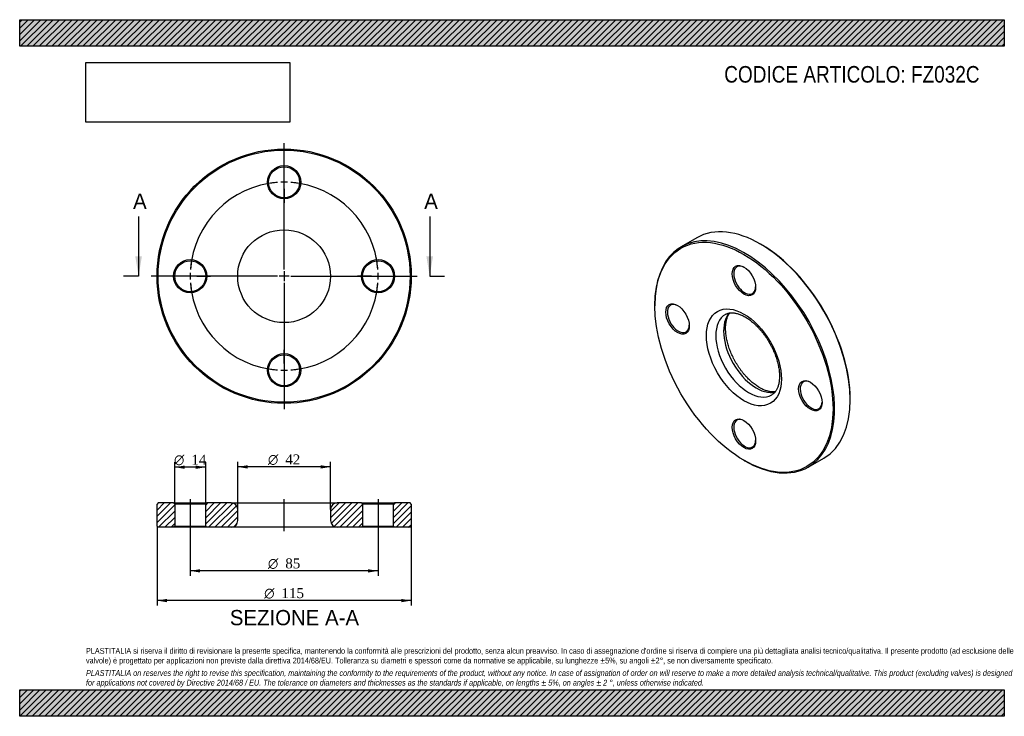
# Model space of a CAD drawing. Header units: millimetres. Extents: x 0 to 446, y 0 to 315.
import ezdxf
from ezdxf.enums import TextEntityAlignment as Align
from ezdxf.lldxf.tags import DXFTag

# ---------------------------------------------------------------- set-up
doc = ezdxf.new("R2010")
doc.units = ezdxf.units.MM
doc.header["$LTSCALE"] = 1.5
for name, color, linetype in [('Default', 7, 'Continuous'), ('DV2_Default', 7, 'Continuous'), ('DV3_Default', 7, 'Continuous'), ('FZ032C', 7, 'Continuous')]:
    doc.layers.add(name, color=color, linetype=linetype)
doc.styles.add('SEACAD_Solid_Edge_ANSI', font='seans.ttf')
doc.styles.add('SEACAD_Solid_Edge_ANSI1_Symbols', font='semeca1.ttf')
doc.styles.add('SEACAD_Times_New_Roman', font='times.ttf')
tags = doc.linetypes.add('CENTER2', pattern=[28.575, 19.05, -3.175, 3.175, -3.175]).pattern_tags.tags
tags[10:11] = [DXFTag(74, 4), DXFTag(75, 0), DXFTag(340, '0'), DXFTag(46, 0.0), DXFTag(50, 0.0), DXFTag(44, 0.0), DXFTag(45, 0.0)]
tags[8:9] = [DXFTag(74, 4), DXFTag(75, 0), DXFTag(340, '0'), DXFTag(46, 0.0), DXFTag(50, 0.0), DXFTag(44, 0.0), DXFTag(45, 0.0)]
tags[6:7] = [DXFTag(74, 4), DXFTag(75, 0), DXFTag(340, '0'), DXFTag(46, 0.0), DXFTag(50, 0.0), DXFTag(44, 0.0), DXFTag(45, 0.0)]
tags[4:5] = [DXFTag(74, 4), DXFTag(75, 0), DXFTag(340, '0'), DXFTag(46, 0.0), DXFTag(50, 0.0), DXFTag(44, 0.0), DXFTag(45, 0.0)]
picture_1 = doc.add_image_def('image1.jpg', size_in_pixel=(4302, 1260))

# ---------------------------------------------------------------- blocks, each defined once
blk = doc.blocks.new('SEANNOT_GROUP')
at = {"layer": 'Default', "color": 7, "linetype": 'CENTER2'}
for p, q in [((119.65, 203.51), (119.65, 259.14)), ((119.65, 201.26), (119.65, 196.76)), ((115.15, 199.01), (59.53, 199.01)), ((121.9, 199.01), (117.4, 199.01)), ((124.15, 199.01), (179.78, 199.01)), ((119.65, 194.51), (119.65, 138.89))]:
    blk.add_line(p, q, dxfattribs=at)
blk = doc.blocks.new('SE')
at = {"layer": 'FZ032C', "color": 7, "linetype": 'Continuous'}
for p, q in [((306.36, 216.4), (299.29, 212.31)), ((335.47, 213.35), (335.11, 213.55)), ((287.38, 185.99), (287.38, 185.58)), ((375.77, 143.13), (375.77, 143.53)), ((356.79, 112.72), (363.86, 116.8)), ((327.69, 115.77), (328.04, 115.57))]:
    blk.add_line(p, q, dxfattribs=at)
for centre, major_axis, start_param, end_param in [((335.11, 166.6), (-28.75, 49.8), 3.141593, 6.283185), ((328.04, 162.52), (28.75, -49.8), 0, 3.926991), ((335.47, 166.81), (28.5, -49.36), 0.785398, 2.356194), ((328.04, 197.22), (-3.5, 6.06), 0, 3.891885), ((328.04, 197.22), (-3.5, 6.06), 5.532892, 6.283185), ((297.99, 179.87), (-3.5, 6.06), 0, 3.891885), ((297.99, 179.87), (-3.5, 6.06), 5.532892, 6.283185), ((329.81, 163.54), (-10.5, 18.19), 0, 3.141259), ((333.35, 165.58), (10.5, -18.19), 3.320551, 6.103332), ((329.81, 163.54), (-10.5, 18.19), 6.283008, 6.283185), ((358.1, 145.17), (-3.5, 6.06), 5.532892, 6.283185), ((358.1, 145.17), (-3.5, 6.06), 0, 3.891885), ((328.04, 127.82), (-3.5, 6.06), 0, 3.891885), ((328.04, 127.82), (-3.5, 6.06), 5.532892, 6.283185), ((328.04, 162.52), (28.75, -49.8), 5.497787, 6.283185)]:
    blk.add_ellipse(centre, major_axis=major_axis, ratio=0.57735, start_param=start_param, end_param=end_param, dxfattribs=at)
for centre, major_axis in [((327.69, 162.31), (-28.5, 49.36)), ((327.69, 197.02), (3.75, -6.5)), ((297.64, 179.66), (3.75, -6.5)), ((327.69, 162.31), (12, -20.78)), ((357.74, 144.96), (3.75, -6.5)), ((327.69, 127.61), (3.75, -6.5))]:
    blk.add_ellipse(centre, major_axis=major_axis, ratio=0.57735, dxfattribs=at)
for points, knots in [([(319.32, 181.72), (319.36, 181.75), (319.56, 181.88), (319.99, 182.06), (320.58, 182.26), (321.2, 182.38), (321.85, 182.45), (322.52, 182.45), (323.21, 182.4), (323.92, 182.28), (324.66, 182.11), (325.42, 181.88), (326.2, 181.58), (327, 181.23), (327.82, 180.82), (328.64, 180.35), (329.47, 179.82), (330.31, 179.24), (331.15, 178.59), (331.99, 177.9), (332.82, 177.15), (333.64, 176.35), (334.44, 175.5), (335.24, 174.61), (336.01, 173.68), (336.76, 172.71), (337.48, 171.71), (338.18, 170.67), (338.84, 169.61), (339.47, 168.53), (340.06, 167.43), (340.62, 166.31), (341.14, 165.18), (341.61, 164.05), (342.04, 162.91), (342.42, 161.78), (342.76, 160.65), (343.05, 159.54), (343.29, 158.44), (343.49, 157.36), (343.63, 156.31), (343.73, 155.28), (343.78, 154.29), (343.79, 153.34), (343.74, 152.42), (343.66, 151.55), (343.53, 150.73), (343.36, 149.95), (343.15, 149.23), (342.91, 148.56), (342.63, 147.94), (342.32, 147.37), (341.98, 146.86), (341.6, 146.4), (341.19, 145.99), (340.76, 145.63), (340.47, 145.45), (340.31, 145.35)], [0, 0, 0, 0, 0.005375, 0.027236, 0.048875, 0.069751, 0.089774, 0.109082, 0.12786, 0.146269, 0.164434, 0.182444, 0.200365, 0.218243, 0.236108, 0.253979, 0.271869, 0.289789, 0.307745, 0.325739, 0.343771, 0.361841, 0.379944, 0.398079, 0.416242, 0.434427, 0.452631, 0.47085, 0.489078, 0.507312, 0.525546, 0.543775, 0.561994, 0.580199, 0.598384, 0.616546, 0.63468, 0.652781, 0.670846, 0.688872, 0.706855, 0.724794, 0.742689, 0.760542, 0.77836, 0.796151, 0.813932, 0.831719, 0.849541, 0.867442, 0.885481, 0.90374, 0.922324, 0.941368, 0.961027, 0.981448, 1, 1, 1, 1]), ([(334.85, 148.58), (334.69, 148.68), (334.3, 148.91), (333.58, 149.37), (332.75, 149.96), (331.91, 150.61), (331.07, 151.31), (330.24, 152.07), (329.42, 152.87), (328.62, 153.72), (327.83, 154.62), (327.06, 155.55), (326.31, 156.53), (325.59, 157.54), (324.9, 158.57), (324.24, 159.64), (323.61, 160.72), (323.02, 161.83), (322.47, 162.95), (321.96, 164.08), (321.49, 165.21), (321.07, 166.35), (320.69, 167.48), (320.36, 168.6), (320.08, 169.72), (319.84, 170.81), (319.65, 171.89), (319.51, 172.94), (319.42, 173.96), (319.37, 174.95), (319.38, 175.9), (319.42, 176.81), (319.51, 177.67), (319.65, 178.49), (319.82, 179.26), (320.03, 179.98), (320.28, 180.64), (320.56, 181.25), (320.88, 181.81), (321.13, 182.18), (321.27, 182.36), (321.29, 182.39)], [0, 0, 0, 0, 0.0124017, 0.0361547, 0.0599509, 0.0837953, 0.1076906, 0.1316367, 0.1556315, 0.1796715, 0.2037522, 0.2278684, 0.2520147, 0.2761852, 0.300374, 0.3245752, 0.3487827, 0.3729903, 0.3971901, 0.4213758, 0.4455414, 0.4696809, 0.4937882, 0.5178576, 0.5418833, 0.5658603, 0.5897841, 0.6136513, 0.63746, 0.6612107, 0.6849068, 0.7085562, 0.7321729, 0.7557792, 0.779396, 0.8030658, 0.8268487, 0.850827, 0.875112, 0.8998489, 0.9041914, 0.9041914, 0.9041914, 0.9041914]), ([(341.87, 146.73), (341.71, 146.71), (341.34, 146.67), (340.73, 146.66), (340.04, 146.71), (339.32, 146.82), (338.59, 146.99), (337.83, 147.21), (337.05, 147.5), (336.26, 147.84), (335.5, 148.21), (335.06, 148.46), (334.85, 148.58)], [0.2913911, 0.2913911, 0.2913911, 0.2913911, 0.3537654, 0.4323207, 0.5086412, 0.5833967, 0.6571056, 0.7301498, 0.8028039, 0.8752626, 0.9476614, 1, 1, 1, 1])]:
    blk.add_open_spline(points, degree=3, knots=knots, dxfattribs=at)
blk = doc.blocks.new('SE1')
at = {"layer": 'Default', "color": 7, "linetype": 'CENTER2'}
for start, end in [(94.0444, 175.9556), (4.0444, 85.9556), (184.0444, 265.9556), (274.0444, 355.9556)]:
    blk.add_arc((119.65, 199.01), 42.5, start, end, dxfattribs=at)
at = {"layer": 'DV2_Default', "color": 7, "linetype": 'CENTER2'}
for p, q in [((119.65, 202.01), (119.65, 258.26)), ((119.65, 244.51), (119.65, 250.76)), ((119.65, 240.01), (119.65, 243.01)), ((119.65, 238.51), (119.65, 232.26)), ((119.65, 200.51), (119.65, 197.51)), ((116.65, 199.01), (60.4, 199.01)), ((74.15, 199.01), (67.9, 199.01)), ((78.65, 199.01), (75.65, 199.01)), ((80.15, 199.01), (86.4, 199.01)), ((121.15, 199.01), (118.15, 199.01)), ((122.65, 199.01), (178.9, 199.01)), ((159.15, 199.01), (152.9, 199.01)), ((159.15, 199.01), (153.4, 199.01)), ((160.65, 199.01), (163.65, 199.01)), ((160.65, 199.01), (163.65, 199.01)), ((165.15, 199.01), (170.9, 199.01)), ((165.15, 199.01), (171.4, 199.01)), ((119.65, 196.01), (119.65, 139.76)), ((119.65, 159.51), (119.65, 165.76)), ((119.65, 158.01), (119.65, 155.01)), ((119.65, 153.51), (119.65, 147.26))]:
    blk.add_line(p, q, dxfattribs=at)
for start, end in [(94.0444, 102.4703), (87.9778, 92.0222), (77.5297, 85.9556), (167.5297, 175.9556), (4.0444, 12.4703), (4.0444, 11.7962), (177.9778, 182.0222), (357.9778, 2.0222), (357.9778, 2.0222), (184.0444, 192.4703), (347.5297, 355.9556), (348.2038, 355.9556), (257.5297, 265.9556), (267.9778, 272.0222), (274.0444, 282.4703)]:
    blk.add_arc((119.65, 199.01), 42.5, start, end, dxfattribs=at)
at = {"layer": 'FZ032C', "color": 7, "linetype": 'Continuous'}
for centre, radius in [((119.65, 199.01), 57.5), ((119.65, 199.01), 57), ((119.65, 241.51), 7.5), ((119.65, 241.51), 7), ((119.65, 199.01), 21), ((77.15, 199.01), 7.5), ((77.15, 199.01), 7), ((162.15, 199.01), 7.5), ((162.15, 199.01), 7), ((119.65, 156.51), 7.5), ((119.65, 156.51), 7)]:
    blk.add_circle(centre, radius, dxfattribs=at)
blk = doc.blocks.new('SE3')
at = {"color": 7, "linetype": 'Continuous', "style": 'SEACAD_Solid_Edge_ANSI'}
blk.add_text('A', height=6.9, dxfattribs=at).set_placement((51.3, 236.36), align=Align.TOP_LEFT)
blk = doc.blocks.new('SE4')
at = {"color": 7, "linetype": 'Continuous', "style": 'SEACAD_Solid_Edge_ANSI'}
blk.add_text('A', height=6.9, dxfattribs=at).set_placement((183.03, 236.36), align=Align.TOP_LEFT)
blk = doc.blocks.new('SEANNOT_GROUP1')
at = {"linetype": 'Continuous'}
blk.add_hatch(color=7, dxfattribs=at).paths.add_polyline_path([(52.29, 208.01), (53.79, 199.01), (55.29, 208.01)])
at = {"color": 7, "linetype": 'Continuous'}
blk.add_lwpolyline([(53.79, 226.01), (53.79, 199.01)], dxfattribs=at)
blk = doc.blocks.new('SEANNOT_GROUP2')
at = {"linetype": 'Continuous'}
blk.add_hatch(color=7, dxfattribs=at).paths.add_polyline_path([(184.02, 208.01), (185.52, 199.01), (187.02, 208.01)])
at = {"color": 7, "linetype": 'Continuous'}
blk.add_lwpolyline([(185.52, 226.01), (185.52, 199.01)], dxfattribs=at)
blk = doc.blocks.new('SE2')
at = {"layer": 'Default', "color": 7, "linetype": 'CENTER2'}
for p, q in [((53.79, 199.01), (47.04, 199.01)), ((185.52, 199.01), (192.27, 199.01))]:
    blk.add_line(p, q, dxfattribs=at)
at = {"layer": 'Default'}
for name in ['SE3', 'SE4', 'SEANNOT_GROUP1', 'SEANNOT_GROUP2']:
    blk.add_blockref(name, (0, 0), dxfattribs=at)
blk = doc.blocks.new('SE5')
at = {"layer": 'FZ032C', "linetype": 'Continuous'}
h = blk.add_hatch(dxfattribs=at)
h.set_pattern_fill('LINE', scale=0.62992, angle=45, style=0)
h.paths.add_polyline_path([(69.65, 96.48), (62.65, 96.48), (62.15, 95.98), (62.15, 85.98), (62.65, 85.48), (69.65, 85.48), (70.15, 85.98), (70.15, 95.98)])
h = blk.add_hatch(dxfattribs=at)
h.set_pattern_fill('LINE', scale=0.62992, angle=45, style=0)
edge = h.paths.add_edge_path()
edge.add_line((84.65, 85.48), (95.65, 85.48))
edge.add_arc((95.65, 88.48), 3, 270, 360)
edge.add_line((98.65, 88.48), (98.65, 93.48))
edge.add_arc((95.65, 93.48), 3, 0, 90)
edge.add_line((95.65, 96.48), (84.65, 96.48))
edge.add_line((84.65, 96.48), (84.15, 95.98))
edge.add_line((84.15, 95.98), (84.15, 85.98))
edge.add_line((84.15, 85.98), (84.65, 85.48))
h = blk.add_hatch(dxfattribs=at)
h.set_pattern_fill('LINE', scale=0.62992, angle=45, style=0)
edge = h.paths.add_edge_path()
edge.add_line((155.15, 85.98), (155.15, 95.98))
edge.add_line((155.15, 95.98), (154.65, 96.48))
edge.add_line((154.65, 96.48), (143.65, 96.48))
edge.add_arc((143.65, 93.48), 3, 90, 180)
edge.add_line((140.65, 93.48), (140.65, 88.48))
edge.add_arc((143.65, 88.48), 3, 180, 270)
edge.add_line((143.65, 85.48), (154.65, 85.48))
edge.add_line((154.65, 85.48), (155.15, 85.98))
h = blk.add_hatch(dxfattribs=at)
h.set_pattern_fill('LINE', scale=0.62992, angle=45, style=0)
h.paths.add_polyline_path([(169.15, 95.98), (169.15, 85.98), (169.65, 85.48), (176.65, 85.48), (177.15, 85.98), (177.15, 95.98), (176.65, 96.48), (169.65, 96.48)])
at = {"layer": 'DV3_Default', "color": 7, "linetype": 'CENTER2'}
for p, q in [((77.15, 98.23), (77.15, 83.73)), ((119.65, 83.73), (119.65, 98.23)), ((162.15, 98.23), (162.15, 83.73))]:
    blk.add_line(p, q, dxfattribs=at)
at = {"layer": 'FZ032C', "color": 7, "linetype": 'Continuous'}
for p, q in [((62.65, 96.48), (62.15, 95.98)), ((62.15, 85.98), (62.15, 95.98)), ((69.65, 96.48), (62.65, 96.48)), ((69.65, 96.48), (84.65, 96.48)), ((69.65, 96.48), (70.15, 95.98)), ((84.15, 95.98), (70.15, 95.98)), ((70.15, 95.98), (70.15, 85.98)), ((84.15, 95.98), (84.65, 96.48)), ((84.15, 85.98), (84.15, 95.98)), ((95.65, 96.48), (84.65, 96.48)), ((95.65, 96.48), (143.65, 96.48)), ((154.65, 96.48), (143.65, 96.48)), ((154.65, 96.48), (169.65, 96.48)), ((154.65, 96.48), (155.15, 95.98)), ((169.15, 95.98), (155.15, 95.98)), ((155.15, 95.98), (155.15, 85.98)), ((169.15, 95.98), (169.65, 96.48)), ((169.15, 85.98), (169.15, 95.98)), ((176.65, 96.48), (169.65, 96.48)), ((177.15, 95.98), (176.65, 96.48)), ((177.15, 95.98), (177.15, 85.98)), ((98.65, 88.48), (98.65, 93.48)), ((140.65, 93.48), (140.65, 88.48)), ((62.15, 85.98), (62.65, 85.48)), ((69.65, 85.48), (62.65, 85.48)), ((70.15, 85.98), (69.65, 85.48)), ((84.65, 85.48), (69.65, 85.48)), ((70.15, 85.98), (84.15, 85.98)), ((84.65, 85.48), (84.15, 85.98)), ((95.65, 85.48), (84.65, 85.48)), ((143.65, 85.48), (95.65, 85.48)), ((154.65, 85.48), (143.65, 85.48)), ((155.15, 85.98), (154.65, 85.48)), ((169.65, 85.48), (154.65, 85.48)), ((155.15, 85.98), (169.15, 85.98)), ((169.65, 85.48), (169.15, 85.98)), ((176.65, 85.48), (169.65, 85.48)), ((176.65, 85.48), (177.15, 85.98))]:
    blk.add_line(p, q, dxfattribs=at)
for centre, start, end in [((95.65, 93.48), 0, 90), ((143.65, 93.48), 90, 180), ((95.65, 88.48), 270, 0), ((143.65, 88.48), 180, 270)]:
    blk.add_arc(centre, 3, start, end, dxfattribs=at)
blk = doc.blocks.new('GDimGGroup')
at = {"layer": 'Default', "linetype": 'Continuous'}
for points in [[(66.65, 51.58), (66.65, 53.08), (62.15, 52.33)], [(172.65, 51.58), (177.15, 52.33), (172.65, 53.08)]]:
    blk.add_hatch(color=7, dxfattribs=at).paths.add_polyline_path(points)
at = {"layer": 'Default', "color": 7, "linetype": 'Continuous'}
for p, q in [((62.15, 85.98), (62.15, 50.08)), ((177.15, 85.98), (177.15, 50.08)), ((177.15, 52.33), (62.15, 52.33))]:
    blk.add_line(p, q, dxfattribs=at)
for s, style, p in [('O', 'SEACAD_Solid_Edge_ANSI1_Symbols', (110.62, 57.95)), ('115', 'SEACAD_Times_New_Roman', (118.45, 57.95))]:
    blk.add_text(s, height=4.5, dxfattribs=dict(at, style=style)).set_placement(p, align=Align.TOP_LEFT)
blk = doc.blocks.new('GDimGGroup1')
at = {"layer": 'Default', "linetype": 'Continuous'}
for points in [[(81.65, 65.01), (81.65, 66.51), (77.15, 65.76)], [(157.65, 65.01), (162.15, 65.76), (157.65, 66.51)]]:
    blk.add_hatch(color=7, dxfattribs=at).paths.add_polyline_path(points)
at = {"layer": 'Default', "color": 7, "linetype": 'Continuous'}
for p, q in [((77.15, 85.48), (77.15, 63.51)), ((162.15, 85.48), (162.15, 63.51)), ((162.15, 65.76), (77.15, 65.76))]:
    blk.add_line(p, q, dxfattribs=at)
for s, style, p in [('O', 'SEACAD_Solid_Edge_ANSI1_Symbols', (112.32, 71.39)), ('85', 'SEACAD_Times_New_Roman', (120.16, 71.39))]:
    blk.add_text(s, height=4.5, dxfattribs=dict(at, style=style)).set_placement(p, align=Align.TOP_LEFT)
blk = doc.blocks.new('GDimGGroup2')
at = {"layer": 'Default', "linetype": 'Continuous'}
for points in [[(74.65, 113.39), (70.15, 112.64), (74.65, 111.89)], [(79.65, 113.39), (79.65, 111.89), (84.15, 112.64)]]:
    blk.add_hatch(color=7, dxfattribs=at).paths.add_polyline_path(points)
at = {"layer": 'Default', "color": 7, "linetype": 'Continuous'}
for p, q in [((70.15, 95.98), (70.15, 114.89)), ((84.15, 112.64), (70.15, 112.64)), ((84.15, 95.98), (84.15, 114.89))]:
    blk.add_line(p, q, dxfattribs=at)
for s, style, p in [('O', 'SEACAD_Solid_Edge_ANSI1_Symbols', (69.82, 118.26)), ('14', 'SEACAD_Times_New_Roman', (77.66, 118.26))]:
    blk.add_text(s, height=4.5, dxfattribs=dict(at, style=style)).set_placement(p, align=Align.TOP_LEFT)
blk = doc.blocks.new('GDimGGroup3')
at = {"layer": 'Default', "linetype": 'Continuous'}
for points in [[(103.15, 113.53), (98.65, 112.78), (103.15, 112.03)], [(136.15, 113.53), (136.15, 112.03), (140.65, 112.78)]]:
    blk.add_hatch(color=7, dxfattribs=at).paths.add_polyline_path(points)
at = {"layer": 'Default', "color": 7, "linetype": 'Continuous'}
for p, q in [((98.65, 93.48), (98.65, 115.03)), ((140.65, 112.78), (98.65, 112.78)), ((140.65, 93.48), (140.65, 115.03))]:
    blk.add_line(p, q, dxfattribs=at)
for s, style, p in [('O', 'SEACAD_Solid_Edge_ANSI1_Symbols', (112.32, 118.41)), ('42', 'SEACAD_Times_New_Roman', (120.16, 118.41))]:
    blk.add_text(s, height=4.5, dxfattribs=dict(at, style=style)).set_placement(p, align=Align.TOP_LEFT)

msp = doc.modelspace()

# ---------------------------------------------------------------- hatches: boundary and pattern name
at = {"layer": 'Default', "linetype": 'Continuous'}
h = msp.add_hatch(dxfattribs=at)
h.set_pattern_fill('LINE', scale=0.62992, angle=45, style=0)
h.paths.add_polyline_path([(445.5, 303), (445.5, 315), (0, 315), (0, 303)])
for points in [[(445.5, 303), (445.5, 315), (0, 315), (0, 303)], [(445.5, 0), (445.5, 12), (0, 12), (0, 0)]]:
    msp.add_hatch(color=7, dxfattribs=at).paths.add_polyline_path(points)
h = msp.add_hatch(dxfattribs=at)
h.set_pattern_fill('LINE', scale=0.62992, angle=45, style=0)
h.paths.add_polyline_path([(445.5, 0), (445.5, 12), (0, 12), (0, 0)])

# ---------------------------------------------------------------- linework, layer by layer
at = {"layer": 'Default', "color": 7, "linetype": 'Continuous'}
for p, q in [((0, 315), (445.5, 315)), ((0, 303), (0, 315)), ((445.5, 315), (445.5, 303)), ((445.5, 303), (0, 303)), ((0, 12), (445.5, 12)), ((0, 0), (0, 12)), ((445.5, 12), (445.5, 0)), ((445.5, 0), (0, 0))]:
    msp.add_line(p, q, dxfattribs=at)

# ---------------------------------------------------------------- block references
at = {"layer": 'Default'}
for name in ['SEANNOT_GROUP', 'SE1', 'SE2', 'SE', 'GDimGGroup2', 'GDimGGroup3', 'SE5', 'GDimGGroup', 'GDimGGroup1']:
    msp.add_blockref(name, (0, 0), dxfattribs=at)

# ---------------------------------------------------------------- texts
at = {"layer": 'Default', "color": 7, "linetype": 'Continuous', "style": 'SEACAD_Solid_Edge_ANSI'}
msp.add_text('SEZIONE A-A', height=6.9, dxfattribs=at).set_placement((95.09, 48.07), align=Align.TOP_LEFT)
at = {"layer": 'Default', "attachment_point": 1}
for s, insert, char_height, width in [('{\\fArial Narrow|b0||i0||c0|p34;\\C7;\\H7.5;\\W1.;CODICE ARTICOLO: FZ032C}', (318.78, 294.05), 7.5, 118.9494), ("{\\fArial Narrow|b0||i0||c0|p34;\\C7;\\H2.625;\\W1.;PLASTITALIA si riserva il diritto di revisionare la presente specifica, mantenendo la conformità alle prescrizioni del prodotto, senza alcun preavviso. In caso di assegnazione d'ordine si riserva di compiere una più dettagliata analisi tecnico/qualitativa. Il presente prodotto (ad esclusione delle \\P}{\\fArial Narrow|b0||i0||c0|p34;\\C7;\\H2.625;\\W1.;valvole) è progettato per applicazioni non previste dalla direttiva 2014/68/EU. Tolleranza su diametri e spessori come da normative se applicabile, su lunghezze ±5%, su angoli ±2°, se non diversamente specificato.\\P}{\\fArial Narrow|b0||i0||c0|p34;\\C7;\\H0.75;\\W1.;   \\P}{\\fArial Narrow|b0||i1||c0|p34;\\C7;\\H2.625;\\W1.;PLASTITALIA on reserves the right to revise this specification, maintaining the conformity to the requirements of the product, without any notice. In case of assignation of order on will reserve to make a more detailed analysis technical/qualitative. This product (excluding valves) is designed \\P}{\\fArial Narrow|b0||i1||c0|p34;\\C7;\\H2.625;\\W1.;for applications not covered by Directive 2014/68 / EU. The tolerance on diameters and thicknesses as the standards if applicable, on lengths ± 5%, on angles ± 2 °, unless otherwise indicated.\\P}", (30, 30.9), 2.625, 385.5)]:
    msp.add_mtext(s, dxfattribs=dict(at, insert=insert, char_height=char_height, width=width))

# ---------------------------------------------------------------- pictures from other files: only their frames are drawn
image = msp.add_image(picture_1, insert=(30, 268.65), size_in_units=(92.19, 27))
image.dxf.flags = 7

doc.saveas('drawing.dxf')
